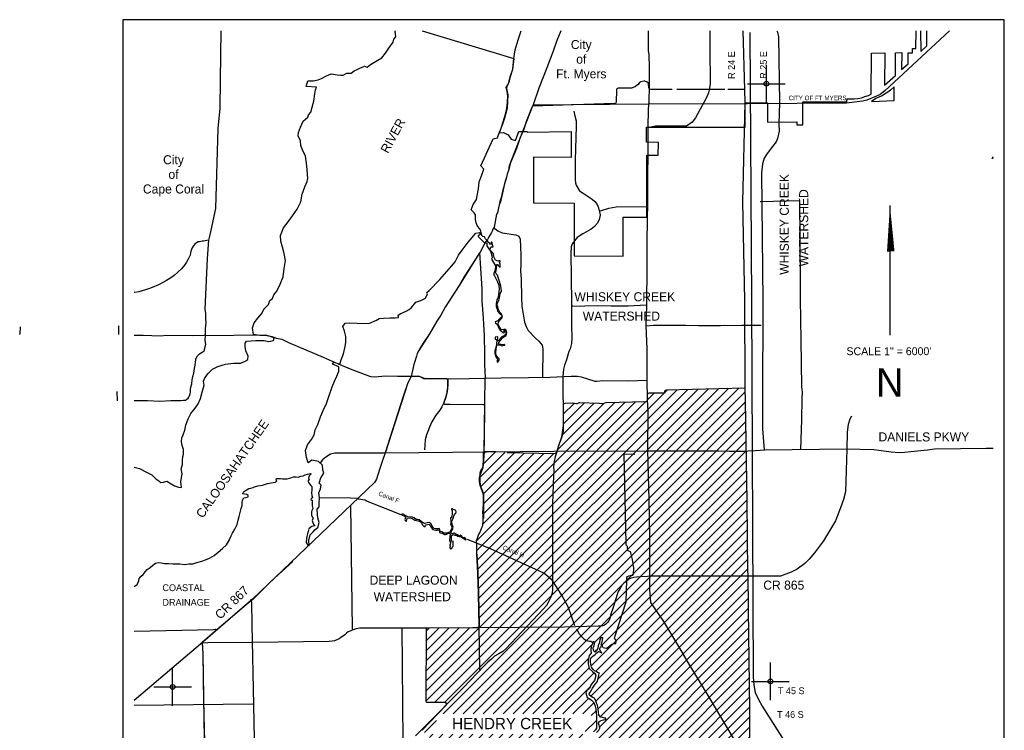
# Model space of a CAD drawing. Extents: x 181614 to 233896, y 763655 to 828051.
# Tile 3 of 3: x 181614 to 233896, y 790302 to 828051. Entities that reach past the tile are written whole.
import ezdxf
from ezdxf.enums import TextEntityAlignment as Align

# ---------------------------------------------------------------- set-up
doc = ezdxf.new("R2010")
doc.units = 0
doc.header["$LTSCALE"] = 800
doc.header["$PDMODE"] = 34
doc.header["$PDSIZE"] = 250
doc.linetypes.add('DASHED', pattern=[0])
doc.linetypes.add('STREAM', pattern=[0])
doc.layers.get('0').update_dxf_attribs({"linetype": 'CONTINUOUS'})
for name, color, linetype in [('BORDER', 1, 'CONTINUOUS'), ('CITY', 14, 'DASHED'), ('MAJROADS', 9, 'CONTINUOUS'), ('RR', 12, 'CONTINUOUS'), ('TEXT', 7, 'CONTINUOUS'), ('TRUNKS', 5, 'STREAM'), ('WATER', 4, 'CONTINUOUS'), ('WSFILL', 13, 'CONTINUOUS'), ('WSHEDS', 3, 'CONTINUOUS')]:
    doc.layers.add(name, color=color, linetype=linetype)

# ---------------------------------------------------------------- blocks, each defined once
blk = doc.blocks.new('TICK')
at = {"color": 0}
for points in [[(500, 0), (500, 1000)], [(0, 500), (1000, 500)]]:
    blk.add_lwpolyline(points, dxfattribs=at)
blk.add_point((500, 500), dxfattribs=at)
blk = doc.blocks.new('*X')
at = {"color": 0}
for p, q in [((203178, 792375), (219259, 808456)), ((203180, 792907), (218714, 808441)), ((203185, 791851), (219804, 808471)), ((203656, 791792), (220144, 808280)), ((205964, 797813), (216532, 808381)), ((205978, 797296), (217078, 808396)), ((205989, 796777), (217623, 808411)), ((206000, 796257), (218168, 808426)), ((215849, 808228), (215987, 808366)), ((204185, 791791), (220147, 807753)), ((205930, 798839), (214845, 807754)), ((205948, 798327), (215833, 808212)), ((214943, 807852), (215298, 808208)), ((204096, 791171), (220157, 807232)), ((205869, 800369), (213212, 807712)), ((205888, 799858), (213757, 807726)), ((205909, 799348), (214301, 807740)), ((210163, 805194), (212620, 807651)), ((210390, 805951), (212107, 807667)), ((210471, 806562), (211598, 807689)), ((210471, 807092), (211048, 807669)), ((204626, 791171), (220166, 806711)), ((205156, 791171), (220176, 806190)), ((205687, 791171), (220185, 805670)), ((206217, 791171), (220195, 805149)), ((206050, 803732), (207374, 805056)), ((206098, 803250), (207886, 805038)), ((206214, 804426), (206886, 805099)), ((206214, 801245), (209968, 804998)), ((206247, 802869), (208407, 805028)), ((206247, 802338), (208927, 805018)), ((206247, 801808), (209448, 805008)), ((206266, 805009), (206373, 805115)), ((206747, 791171), (220204, 804628)), ((207278, 791171), (220214, 804107)), ((207808, 791171), (220223, 803586)), ((212149, 794982), (220233, 803066)), ((212509, 794812), (220242, 802545)), ((211959, 793731), (220248, 802020)), ((212198, 793440), (220254, 801495)), ((212314, 793025), (220259, 800971)), ((211936, 792117), (220264, 800446)), ((212202, 791853), (220270, 799921)), ((212330, 791450), (220275, 799396)), ((212434, 791024), (220281, 798871)), ((212406, 790466), (220286, 798346)), ((212077, 789607), (220292, 797821)), ((212147, 789147), (220297, 797296)), ((210944, 787413), (220302, 796771)), ((203181, 793439), (205492, 795750)), ((203183, 793971), (204958, 795745)), ((203185, 794503), (204423, 795741)), ((203187, 795035), (203888, 795737)), ((203189, 795567), (203354, 795733)), ((213101, 789040), (220308, 796246)), ((213632, 789040), (220313, 795721)), ((208338, 791171), (211984, 794816)), ((214162, 789040), (220319, 795197)), ((212157, 794460), (212267, 794570)), ((214692, 789040), (220324, 794672)), ((208869, 791171), (211809, 794111)), ((215223, 789040), (220330, 794147)), ((209399, 791171), (211850, 793622)), ((209929, 791171), (212115, 793356)), ((215753, 789040), (220335, 793622)), ((210460, 791171), (211919, 792630)), ((216283, 789040), (220341, 793097)), ((216814, 789040), (220346, 792572)), ((210990, 791171), (211827, 792008)), ((211520, 791171), (212105, 791756)), ((217344, 789040), (220352, 792048)), ((211963, 791083), (212216, 791336)), ((217874, 789040), (220357, 791523)), ((203104, 790180), (203747, 790823)), ((211645, 790235), (212234, 790824)), ((218404, 789040), (220359, 790995)), ((203377, 789922), (203553, 790098)), ((203650, 789665), (204083, 790098)), ((203923, 789407), (204614, 790098)), ((204196, 789150), (205144, 790098)), ((204417, 788841), (205674, 790098)), ((204637, 788531), (206205, 790098)), ((204857, 788220), (206735, 790098)), ((205042, 787875), (207265, 790098)), ((205223, 787526), (207796, 790098)), ((205405, 787177), (208326, 790098)), ((205593, 786834), (208856, 790098)), ((205780, 786491), (209387, 790098)), ((205925, 786106), (209917, 790098)), ((206019, 785140), (210978, 790098)), ((206019, 785670), (210447, 790098)), ((206019, 784609), (211508, 790098)), ((218935, 789040), (220361, 790465)), ((206019, 784079), (211818, 789878)), ((219060, 788634), (220362, 789936)), ((210754, 788283), (211894, 789423)), ((212046, 789046), (212058, 789058)), ((218957, 788001), (220363, 789407)), ((210838, 786777), (212521, 788459)), ((211101, 788100), (211735, 788734)), ((211579, 780093), (220364, 788878)), ((206019, 783549), (210644, 788173)), ((210953, 782119), (216729, 787895)), ((210999, 786407), (212504, 787912)), ((211166, 786044), (213032, 787910)), ((211189, 782885), (216201, 787897)), ((211599, 783826), (215673, 787899)), ((211625, 780669), (218842, 787886)), ((211695, 784452), (215145, 787901)), ((211768, 782403), (217258, 787893)), ((211769, 779752), (220366, 788349)), ((212009, 782114), (217786, 787891)), ((212208, 781783), (218314, 787888)), ((212247, 785534), (214617, 787904)), ((212893, 786710), (214089, 787906)), ((212976, 787324), (213560, 787908)), ((206019, 783018), (210643, 787642)), ((211879, 779332), (220367, 787820)), ((206019, 782488), (210691, 787160)), ((211375, 785722), (212741, 787089)), ((211994, 778917), (220368, 787291)), ((206019, 781958), (210606, 786544)), ((212103, 778495), (220369, 786762)), ((206019, 781427), (210840, 786248)), ((206019, 780897), (211019, 785897)), ((211522, 785339), (211990, 785807)), ((212245, 786062), (212493, 786310)), ((212342, 778204), (220371, 786233)), ((206160, 780508), (211227, 785574)), ((211708, 784994), (212123, 785410)), ((212645, 777977), (220372, 785704)), ((206312, 780130), (211257, 785074)), ((211490, 784777), (211578, 784865)), ((213438, 778240), (220373, 785175)), ((206464, 779751), (211170, 784457)), ((213834, 778105), (220374, 784646)), ((206616, 779373), (211239, 783996)), ((213655, 777396), (220376, 784117)), ((210828, 783055), (211191, 783417)), ((213657, 776867), (220377, 783587)), ((206768, 778994), (210529, 782756)), ((218548, 781229), (220378, 783058)), ((206920, 778616), (210549, 782245)), ((219079, 781229), (220379, 782529)), ((207072, 778237), (210687, 781853)), ((211222, 781327), (211922, 782027)), ((211335, 781970), (211406, 782042)), ((211409, 780984), (212126, 781700)), ((219609, 781229), (220381, 782000)), ((207224, 777859), (210762, 781397)), ((220139, 781229), (220382, 781471)), ((207376, 777481), (210822, 780927)), ((213796, 776476), (218009, 780689)), ((207528, 777102), (210941, 780516)), ((207693, 776737), (210999, 780043)), ((214724, 776873), (218047, 780197)), ((207923, 776437), (211091, 779605)), ((214925, 776544), (218085, 779705)), ((208153, 776136), (211306, 779289)), ((217992, 779082), (218123, 779212)), ((208400, 775853), (211478, 778932)), ((208709, 775632), (211517, 778440)), ((209018, 775411), (211622, 778015)), ((212874, 777675), (213275, 778076)), ((209328, 775190), (211845, 777707)), ((213039, 777311), (213363, 777634)), ((209682, 775014), (212049, 777381)), ((210059, 774861), (212287, 777089)), ((213437, 777178), (213519, 777260)), ((214978, 776067), (216306, 777395)), ((210437, 774708), (212535, 776806)), ((212733, 776474), (212827, 776568)), ((214007, 776157), (214607, 776757)), ((214986, 775545), (216249, 776808)), ((210814, 774555), (212341, 776082)), ((211191, 774402), (213115, 776326)), ((211588, 774268), (213446, 776126)), ((214445, 776065), (214727, 776346)), ((214755, 775844), (214895, 775984)), ((215219, 775247), (216193, 776221)), ((212001, 774151), (213646, 775796)), ((212414, 774034), (213829, 775449)), ((215612, 775111), (216136, 775635)), ((212828, 773917), (214086, 775176)), ((214188, 774747), (214401, 774960)), ((215739, 774707), (215947, 774915)), ((213241, 773800), (214085, 774644)), ((213655, 773684), (214589, 774618)), ((214380, 773879), (214859, 774358))]:
    blk.add_line(p, q, dxfattribs=at)

msp = doc.modelspace()

# ---------------------------------------------------------------- linework, layer by layer
at = {"layer": 'BORDER', "color": 0}
msp.add_lwpolyline([(187096, 764451), (233896, 764451), (233896, 828051), (187096, 828051)], close=True, dxfattribs=at)
at = {"layer": 'CITY', "color": 0}
for points in [[(202992, 827451), (207856, 825995), (207790, 825407), (207642, 824955), (207581, 824717), (207483, 824506), (207464, 824406), (207487, 824313), (207525, 824060), (207491, 823349), (207348, 822817), (207249, 822495), (207135, 822186), (207057, 822041), (207301, 822058), (207546, 821937), (207709, 821707), (207945, 821636), (208122, 822105), (208564, 822105), (208583, 822076), (210897, 822103), (210892, 820733), (208888, 820747), (208889, 818315), (211064, 818297), (211056, 815500), (213663, 815481), (213661, 817553), (214917, 817566), (214908, 820851), (215522, 820860), (215532, 821530), (214899, 821541), (214899, 822339), (220143, 822343), (220142, 823630), (221315, 823639), (221320, 822611), (222876, 822619), (222876, 822466), (223202, 822473), (223192, 823684), (225534, 823682), (225543, 823844), (225930, 823844), (226110, 823862), (226320, 823908), (226492, 823967), (226681, 824026), (226833, 824102), (226837, 826274), (227545, 826287), (227532, 824568), (228125, 825094), (228110, 826298), (228448, 826301), (228443, 825408), (228789, 825712), (228795, 826282), (229021, 826283), (229028, 826518), (229201, 826526), (229210, 827451)], [(229452, 827451), (229456, 826367), (229784, 826661), (229788, 827451)], [(233296, 820758), (233242, 820683), (233296, 820724)]]:
    msp.add_lwpolyline(points, dxfattribs=at)
msp.add_lwpolyline([(226846, 823711), (228046, 823756), (228046, 824478), (227848, 824307), (227713, 824207), (227532, 824090), (227406, 824000), (227270, 823946), (227072, 823864)], close=True, dxfattribs=at)
at = {"layer": 'MAJROADS', "color": 0}
for points in [[(210341, 827451), (210144, 826953), (209939, 826376), (209606, 825491), (209179, 824413), (208879, 823535), (208751, 823268), (208503, 822624), (208358, 822181), (208187, 821797), (207990, 821204), (207666, 820410), (207580, 820084), (207503, 819841), (207442, 819616), (207373, 819382), (207253, 818922), (207175, 818612), (207106, 818386), (207097, 818294), (207045, 818060), (206985, 817792), (206934, 817717), (206803, 817031), (206744, 816923), (206718, 816864), (206709, 816822), (206667, 816739), (206506, 816472), (206455, 816372), (206362, 816263), (206268, 816071), (206056, 815704), (205810, 815337), (205234, 814420), (204945, 813936), (204521, 813269), (204207, 812777), (203970, 812359), (203758, 812034), (203376, 811358), (203113, 810975), (202884, 810624), (202800, 810483), (202723, 810324), (202680, 810173), (202534, 809739), (202395, 809095), (202225, 808752), (201977, 808034), (201403, 806261), (201025, 805049), (200837, 804523), (200717, 804155), (200562, 803645), (200454, 803465), (193976, 797261), (191346, 794991), (187696, 791888)], [(192289, 827451), (192262, 824854), (192250, 823354), (192133, 822265), (192009, 818026), (191705, 816613), (191645, 816345), (191562, 815357), (191449, 812668), (191449, 812668)], [(230984, 827451), (227549, 824271), (227303, 824083), (227108, 823981), (226597, 823779), (226362, 823725), (225508, 823624), (220257, 823576), (214987, 823563), (208874, 823508)], [(214980, 827451), (214993, 826398), (215026, 826214), (215045, 825485), (215030, 824588), (215015, 823642), (214987, 823307), (214963, 822310), (214942, 818388), (214918, 816311), (214922, 815632), (214908, 814911), (214893, 812934), (214893, 812859), (214868, 811795), (214909, 810563), (214922, 808929), (214931, 807856), (214960, 807253), (214945, 805175), (215017, 802543), (215053, 800565), (215064, 798655), (215057, 797784), (215110, 797087), (215807, 796077), (216643, 794663), (217040, 793998), (218199, 792071), (219837, 789310)], [(218255, 827451), (218258, 826543), (218278, 824666), (218250, 824407), (218182, 824172), (218122, 823989), (217943, 823655), (217739, 823304), (217501, 822845), (217324, 822604), (217012, 822388), (215370, 822392), (214963, 822310)], [(221825, 827451), (221847, 827387), (221898, 827132), (221959, 823650), (221929, 822499), (221935, 822126), (221857, 821743), (221773, 821564), (221579, 821308), (221301, 820943), (221147, 820695), (221048, 820386), (220995, 819917), (221071, 813091), (221053, 807739), (221048, 806316), (221153, 805208)], [(211040, 823186), (211089, 822948), (211168, 822677), (211161, 822397), (211113, 820595), (211101, 820020), (211103, 819566), (211123, 819388), (211160, 819267), (211346, 818964), (211525, 818828), (212007, 818511), (212148, 818396), (212274, 818233), (212354, 818064), (212439, 817688), (212380, 817414), (212284, 817221), (212132, 817065), (211953, 816915), (211704, 816776), (211509, 816682), (211223, 816485), (211142, 816396), (210952, 816148), (210892, 815985), (210887, 815643), (210922, 813052), (210915, 811787), (210925, 811158), (210916, 810844), (210841, 810561), (210778, 810416), (210641, 809977), (210534, 809699), (210482, 809487), (210462, 809106), (210461, 808408), (210478, 807331), (210473, 806194), (210453, 806089), (210384, 805845), (210211, 805380), (210162, 805210), (210096, 804990), (210050, 804830), (210001, 804573), (209966, 804307), (209970, 804075), (209954, 803833), (209907, 802355), (209907, 799718), (209907, 797808), (209883, 797588), (209803, 797346), (209698, 797130), (209588, 796932), (209433, 796760), (207433, 794627), (207265, 794490), (207055, 794357), (206834, 794236), (206668, 794086), (206469, 793924), (206289, 793752), (205158, 792561), (204449, 791849), (203812, 791187), (203132, 790499), (202624, 790013)], [(220933, 818393), (220941, 818393), (223019, 818437), (223038, 816392), (223053, 813936), (223056, 813224), (223099, 811028), (223107, 809813), (223123, 808556), (223154, 808271), (223143, 807919), (223118, 806788), (223073, 805222)], [(212451, 817899), (212900, 818041), (213280, 818109), (214923, 818126)], [(206766, 817016), (207000, 816832), (207235, 816735), (207961, 816624), (208110, 816553), (208188, 816384), (208224, 815548), (208225, 815058), (208215, 814683), (208235, 814293), (208251, 813273), (208278, 812837), (208411, 811985), (208509, 811756), (208622, 811533), (208998, 811127), (209174, 810966), (209348, 810768), (209388, 810568), (209377, 809069)], [(191645, 816345), (191463, 816298), (191379, 816290), (191295, 816291), (191161, 816250), (191085, 816242), (191010, 816201), (190909, 816118), (190824, 816026), (190781, 815926), (190696, 815751), (190661, 815541), (190627, 815475), (190551, 815324), (190474, 815174), (190364, 815007), (190204, 814824), (190018, 814641), (189824, 814467), (189588, 814309), (189411, 814193), (189243, 814102), (188991, 813962), (188738, 813863), (188503, 813764), (188302, 813707), (187949, 813601), (187705, 813552), (187696, 813551)], [(206031, 815676), (206075, 814838), (206151, 813765), (206154, 813095), (206223, 812214), (206237, 811854), (206275, 811267), (206301, 810287), (206297, 809742), (206333, 809030)], [(191449, 812668), (191476, 812443), (191476, 812326), (191474, 812150), (191490, 811991), (191480, 811756), (191471, 811664), (191470, 811522), (191468, 811354)], [(210954, 812869), (210945, 812836), (212286, 812876), (213015, 812854), (213920, 812856), (214876, 812899)], [(181634, 811728), (181622, 811360)], [(186863, 811782), (186868, 811329)], [(214868, 811795), (215270, 811824), (216125, 811817), (216476, 811815), (216988, 811819), (217658, 811806), (218823, 811806), (219954, 811823), (220993, 811832)], [(181625, 811336), (181614, 811360)], [(187696, 811299), (188177, 811286), (189090, 811263), (189425, 811294), (190799, 811275), (192978, 811284), (193874, 811310), (194385, 811290), (194729, 811279), (194996, 811218), (195247, 811133), (195540, 811072), (195882, 810902), (197728, 810117), (198530, 809776), (199248, 809460), (199958, 809195), (200242, 809101), (200477, 809074), (201030, 809128), (201675, 809107), (201985, 809121), (202195, 809111), (202521, 809109), (202723, 809107), (202831, 809106), (202932, 809055), (203048, 808996), (203157, 808970), (203291, 808985), (203568, 808983), (204473, 808977), (205478, 808994), (207179, 809032), (208638, 809046), (209760, 809062), (210900, 809112), (211235, 809110), (211428, 809083), (211771, 808972), (212147, 808852), (212264, 808851), (212566, 808882), (213915, 808863), (214921, 808898)], [(187696, 807830), (187797, 807828), (188409, 807815), (189054, 807794), (189641, 807823), (190169, 807819), (190311, 807835), (190428, 807834), (190496, 807892), (190555, 807950), (190589, 808000), (190631, 808067), (190674, 808184), (190692, 808284), (190692, 808402), (190710, 808536), (190753, 808703), (190780, 808921), (190815, 809088), (190867, 809280), (190902, 809515), (190928, 809699), (190946, 809858), (190964, 809975), (190964, 810034), (191058, 810192), (191159, 810300), (191310, 810391), (191403, 810458), (191446, 810583), (191490, 810809), (191466, 811010)], [(191466, 811010), (191485, 811287)], [(191485, 811287), (191468, 811354)], [(204339, 808978), (204345, 808651), (204317, 808274), (204222, 807939), (204136, 807697), (204034, 807480), (203924, 807313), (203712, 807038), (203500, 806696), (203372, 806413), (203279, 806179), (203219, 805995), (203149, 805727), (203131, 805451), (203104, 805200)], [(206243, 804751), (206276, 805068), (206320, 807716), (206333, 809030)], [(186780, 808305), (186793, 807802)], [(225776, 806990), (225690, 806836), (225608, 806555), (225553, 806138), (225532, 805233), (225465, 802969), (225363, 802555), (225203, 802121), (224930, 801430), (224287, 800359), (223815, 799730), (223538, 799399), (223312, 799170), (222897, 798862), (222576, 798696), (222012, 798498), (220401, 798482), (215063, 798491), (214949, 798478), (214593, 798447), (214364, 798433), (214200, 798419), (214085, 798382), (213950, 798329), (213817, 798214), (213693, 798120), (213591, 798017), (213535, 797923), (213474, 797805), (213388, 797667), (213306, 797417), (213207, 797105), (213119, 796823), (212983, 796420), (212945, 796239), (212895, 796119), (212824, 796029), (212741, 795941), (212674, 795893), (212573, 795853), (212447, 795828), (212323, 795826), (210537, 795786), (203246, 795734), (199675, 795719), (199481, 795694), (199269, 795627), (199195, 795594), (199052, 795526), (198971, 795458), (198884, 795379), (198806, 795317), (198664, 795229), (198586, 795168), (198451, 795110), (198333, 795062), (198213, 795033), (198052, 795025), (193972, 794975), (191610, 794953), (191244, 794923)], [(233296, 805280), (232941, 805273), (231572, 805261), (230197, 805229), (229811, 805189), (228932, 805096), (228592, 805056), (228320, 805043), (227887, 805077), (227238, 805166), (226967, 805208), (225526, 805241), (221175, 805179), (220681, 805144), (220295, 805132), (220103, 805112), (219301, 805119), (218736, 805134), (214975, 805123), (209970, 805116), (201018, 805030)], [(206042, 793492), (206010, 795837), (205972, 797555), (205938, 798644), (205896, 799667), (205883, 800220), (205875, 800312), (205867, 800396), (205885, 800446), (205919, 800513), (205970, 800680), (206038, 800789), (206106, 800939), (206174, 801106), (206208, 801190), (206227, 801458), (206229, 801684), (206214, 801885), (206232, 802053), (206234, 802363), (206235, 802547), (206237, 802740), (206221, 802874), (206180, 802966), (206123, 803168), (206073, 803311), (206033, 803512), (206026, 803730), (206061, 803872), (206070, 803973), (206096, 804081), (206147, 804173), (206198, 804248), (206224, 804382), (206234, 804634), (206243, 804751), (206236, 804910), (206245, 805069)], [(199282, 795675), (199194, 802246)], [(193881, 797274), (193918, 797083), (193942, 795926), (194025, 791646), (194138, 786216), (194145, 785057), (194157, 784404), (194155, 784161), (194146, 784010), (194145, 783926), (194120, 783910), (194061, 783893), (193860, 783895), (193675, 783871), (192821, 783894), (192502, 783855), (191849, 783868), (191522, 783862)], [(201912, 795766), (201954, 789708), (201954, 789347)], [(187696, 795570), (191904, 795653), (191991, 795671), (192076, 795630)], [(191296, 794949), (191333, 794362), (191416, 789837)], [(194001, 791685), (187696, 791628)]]:
    msp.add_lwpolyline(points, dxfattribs=at)
at = {"layer": 'RR', "color": 0}
msp.add_lwpolyline([(220389, 827375), (220465, 813086), (220564, 793119), (220592, 792723), (220664, 792315), (220836, 791935), (221047, 791579), (228994, 779044)], dxfattribs=at)
at = {"layer": 'TEXT', "color": 0}
msp.add_line((227824, 818184), (227824, 811284), dxfattribs=at)
msp.add_lwpolyline([(227824, 818184, 0, 400, 0), (227866, 815737, 400, 400, 0)], format="xyseb", dxfattribs=at)
at = {"layer": 'TRUNKS', "color": 0}
for points in [[(212597, 794707), (212669, 794683), (212774, 794672), (212861, 794718), (212948, 794788), (213010, 794847), (213064, 794884), (213134, 794904), (213195, 794908), (213276, 794921), (213293, 794983), (213282, 795068), (213247, 795120), (213212, 795157), (213195, 795212), (213210, 795271), (213822, 797129), (213847, 798284), (213845, 798411), (213880, 798472), (213954, 798503), (214037, 798527), (214120, 798540), (214175, 798551), (214207, 798592), (214229, 798909), (214154, 799380), (214073, 799723), (214043, 799775), (213992, 799797), (213931, 799830), (213907, 799915), (213894, 799987), (213879, 800074), (213831, 800118), (213820, 800157), (213815, 800225), (213709, 804991), (214274, 804970)], [(197524, 802676), (199181, 802648), (199554, 802631), (199609, 802605), (199961, 802545), (200068, 802474), (201856, 801774)], [(211087, 795857), (210748, 796825), (210396, 797477), (209881, 798286), (209437, 798646), (206610, 799940), (205395, 800445)], [(211173, 795690), (211330, 795422), (211463, 795276), (211566, 795162), (211662, 795103), (211782, 795053), (211878, 795038), (211937, 795032), (211992, 795003), (212053, 794958)]]:
    msp.add_lwpolyline(points, dxfattribs=at)
at = {"layer": 'WATER', "color": 0}
for points in [[(187696, 804283), (187976, 804214), (188351, 804011), (188627, 803875), (188851, 803656), (189010, 803554), (189093, 803461), (189252, 803477), (189420, 803543), (189654, 803391), (189829, 803289), (190038, 803221), (190205, 803203), (190189, 803345), (190165, 803513), (190244, 803923), (190195, 804199), (190255, 804425), (190265, 804651), (190275, 804844), (190309, 804969), (190311, 805212), (190245, 805439), (190205, 805632), (190215, 805833), (190291, 806000), (190385, 806242), (190429, 806518), (190556, 806844), (190701, 807136), (190937, 807411), (191098, 807653), (191209, 807929), (191312, 808271), (191415, 808631), (191382, 808840), (191451, 809024), (191620, 809258), (191856, 809482), (192133, 809623), (192536, 809754), (192964, 809810), (193349, 809799), (193626, 809923), (193736, 809997), (193737, 810182), (193621, 810459), (193590, 810694), (193582, 810869), (193650, 810970), (194145, 811016), (194588, 811005), (194839, 810953), (195091, 811002), (195125, 811135), (194933, 811229), (194682, 811289), (194347, 811283), (194021, 811336), (193981, 811679), (194067, 811955), (194261, 812188), (194464, 812438), (194583, 812672), (194827, 812913), (194896, 813139), (195031, 813247), (195107, 813431), (195268, 813631), (195438, 814006), (195600, 814391), (195661, 814826), (195723, 815261), (195650, 815638), (195577, 815966), (195487, 816293), (195455, 816595), (195617, 816987), (195871, 817304), (196099, 817629), (196353, 817979), (196548, 818380), (196609, 818790), (196746, 819174), (196882, 819450), (196916, 819609), (196886, 820086), (196847, 820430), (196790, 820807), (196609, 821177), (196551, 821362), (196528, 821622), (196404, 821882), (196414, 822066), (196524, 822342), (196669, 822651), (196922, 822876), (196956, 822993), (197066, 823143), (197143, 823410), (197229, 823728), (197282, 824104), (197317, 824322), (197368, 824472), (196824, 824510), (196918, 824794), (197194, 824800), (197463, 824849), (197647, 824923), (197908, 825072), (198160, 825171), (198478, 825127), (198646, 825109), (198788, 825099), (198990, 825215), (199216, 825214), (199367, 825330), (199535, 825396), (199678, 825470), (199922, 825578), (200064, 825535), (200249, 825668), (200510, 825833), (200846, 826032), (201041, 826274), (201218, 826541), (201447, 826857), (201473, 827008), (201591, 827141), (201560, 827443), (201575, 827451)], [(187696, 797933), (187697, 797934), (187849, 798050), (187942, 798234), (187960, 798359), (188061, 798484), (188171, 798576), (188289, 798742), (188382, 798842), (188550, 798950), (188676, 799075), (188819, 799174), (188970, 799215), (189121, 799197), (189296, 799171), (189514, 799170), (189765, 799151), (190117, 799140), (190376, 799114), (190602, 799137), (190812, 799153), (191021, 799210), (191290, 799292), (191475, 799358), (191684, 799440), (191937, 799589), (192147, 799763), (192374, 799963), (192593, 800162), (192754, 800421), (192754, 800429), (192839, 800630), (192907, 800772), (193043, 800988), (193153, 801239), (193222, 801464), (193265, 801657), (193316, 801866), (193376, 802091), (193428, 802250), (193429, 802392), (193446, 802535), (193522, 802643), (193615, 802667), (193740, 802700), (193749, 802775), (193683, 802834), (193549, 802852), (193440, 802870), (193474, 802928), (193541, 802995), (193634, 803061), (193785, 803144), (193886, 803160), (194003, 803192), (194087, 803242), (194263, 803283), (194498, 803331), (194674, 803372), (194767, 803413), (194867, 803438), (194959, 803446), (195077, 803462), (195194, 803486), (195262, 803553), (195237, 803595), (195246, 803670), (195338, 803686), (195463, 803685), (195572, 803659), (195714, 803658), (195815, 803658), (195941, 803690), (196058, 803731), (196159, 803764), (196293, 803763), (196393, 803746), (196536, 803795), (196662, 803828), (196779, 803869), (196905, 803910), (197039, 803951), (197098, 803926), (197072, 803901), (197005, 803842), (196971, 803776), (196954, 803700), (196978, 803633), (196919, 803533), (196944, 803466), (196994, 803399), (197068, 803315), (197118, 803256), (197126, 803172), (197125, 803063), (197116, 802912), (197123, 802770), (197156, 802644), (197089, 802611), (197080, 802544), (197139, 802519), (197146, 802427), (197137, 802343), (197137, 802226), (197178, 802083), (197169, 802041), (197135, 801983), (197101, 801899), (197100, 801724), (197150, 801648), (197199, 801589), (197174, 801539), (197148, 801447), (197181, 801346), (197222, 801254), (197297, 801170), (197205, 801145), (197129, 801129), (197079, 801096), (196961, 801013), (196927, 800862), (196892, 800737), (196866, 800595), (196840, 800469), (196831, 800277), (196922, 800134), (196976, 800111), (196969, 800379), (197038, 800680), (197190, 800847), (197299, 800963), (197450, 801071), (197511, 801347), (197453, 801590), (197429, 801783), (197414, 802043), (197507, 802176), (197516, 802369), (197526, 802645), (197503, 802922), (197579, 803122), (197630, 803331), (197522, 803432), (197599, 803708), (197760, 803958), (197710, 804135), (197695, 804394), (197487, 804580), (197119, 804649), (196925, 804507), (196851, 804792), (196795, 805170), (196889, 805462), (197100, 805754), (197243, 805996), (197295, 806272), (197447, 806548), (197592, 806949), (197736, 807283), (197897, 807667), (198042, 808093), (198212, 808553), (198331, 808845), (198450, 809113), (198568, 809388), (198553, 809606), (198219, 809759), (198295, 809859), (198612, 809756), (198681, 809982), (198808, 810300), (198894, 810684), (198929, 810927), (198930, 811228), (198856, 811505), (198766, 811757), (198901, 811924), (199152, 811939), (199529, 811928), (200157, 811908), (200568, 812090), (200702, 812173), (200928, 812189), (201280, 812220), (201557, 812210), (201724, 812234), (201717, 812360), (201859, 812443), (202136, 812559), (202288, 812650), (202422, 812767), (202650, 813042), (202918, 813132), (203162, 813265), (203264, 813490), (203230, 813566), (203365, 813666), (203921, 814257), (204544, 814949), (204730, 815190), (204908, 815533), (205102, 815808), (205431, 816233), (205835, 816717), (206028, 816749), (206040, 816724), (206053, 816658), (206054, 816619), (205960, 816566), (205967, 816527), (206050, 816453), (206295, 816194), (206356, 816238), (206439, 816144), (206420, 816101), (206427, 816037), (206556, 815831), (206615, 815750), (206690, 815521), (206702, 815392), (206673, 815322), (206871, 814967), (206865, 814755), (206785, 814572), (206798, 814502), (206818, 814445), (206992, 814123), (207060, 813944), (207067, 813712), (207044, 813470), (207012, 813302), (206942, 813149), (206919, 812981), (206909, 812821), (206942, 812710), (206992, 812566), (207128, 812399), (207168, 812388), (207200, 812346), (207209, 812290), (207175, 812242), (207074, 812147), (206998, 812051), (206865, 812007), (206874, 811931), (206964, 811881), (207019, 811752), (207078, 811632), (207135, 811556), (207221, 811491), (207267, 811434), (207302, 811415), (207363, 811430), (207363, 811474), (207330, 811517), (207343, 811552), (207356, 811563), (207378, 811546), (207426, 811509), (207426, 811404), (207405, 811317), (207335, 811262), (207213, 811211), (207145, 811139), (207095, 811058), (207072, 811010), (207021, 810999), (206973, 811023), (206995, 811084), (206997, 811149), (207001, 811200), (206868, 811186), (206860, 811081), (206929, 811068), (206947, 811005), (206930, 810831), (206909, 810697), (206846, 810466), (206847, 810343), (206875, 810213), (206911, 810106), (206976, 810036), (206992, 810003), (206983, 809953), (206953, 809903), (206970, 809872), (207001, 809864), (207060, 809929), (207075, 809988), (207070, 810036), (207007, 810082), (206948, 810178), (206897, 810282), (206899, 810387), (206931, 810682), (206952, 810750), (206978, 810778), (207046, 810774), (207138, 810753), (207223, 810731), (207273, 810736), (207347, 810753), (207380, 810760), (207367, 810790), (207291, 810779), (207072, 810809), (207039, 810844), (207046, 810872), (207081, 810929), (207163, 811043), (207248, 811144), (207300, 811188), (207403, 811242), (207457, 811336), (207483, 811426), (207456, 811529), (207415, 811585), (207391, 811609), (207314, 811596), (207205, 811582), (207166, 811617), (207115, 811693), (207029, 811881), (207034, 811979), (207127, 812099), (207218, 812200), (207247, 812266), (207216, 812375), (207174, 812442), (207113, 812521), (207042, 812660), (206998, 812798), (206967, 812891), (206991, 812985), (207052, 813132), (207086, 813276), (207133, 813492), (207190, 813650), (207167, 813894), (207090, 814145), (207041, 814295), (206980, 814472), (206918, 814546), (206883, 814633), (206918, 814736), (206926, 814845), (206924, 814941), (206943, 814998), (206958, 815039), (206984, 815044), (207022, 814989), (207085, 814924), (207124, 814894), (207135, 814896), (207133, 815071), (207091, 815162), (207128, 815197), (207128, 815239), (207062, 815249), (207030, 815219), (206964, 815240), (206887, 815279), (206837, 815342), (206813, 815417), (206784, 815497), (206767, 815556), (206788, 815598), (206707, 815709), (206598, 815811), (206613, 815909), (206625, 815962), (206669, 815982), (206735, 815980), (206763, 815982), (206741, 816038), (206677, 816235), (206642, 816237), (206647, 816204), (206649, 816163), (206656, 816126), (206618, 816110), (206583, 816154), (206511, 816223), (206448, 816295), (206356, 816417), (206290, 816515), (206211, 816532), (206154, 816593), (206130, 816680), (206108, 816825), (206042, 816947), (205929, 817076), (205855, 817261), (205823, 817445), (205824, 817680), (205749, 817797), (205591, 817957), (205685, 818225), (205862, 818500), (205913, 818692), (205974, 819060), (206010, 819445), (206137, 819763), (206256, 820106), (206098, 820282), (206759, 821719), (206985, 821768), (207037, 821935), (207122, 822152), (207215, 822395), (207275, 822570), (207377, 822913), (207488, 823314), (207515, 823682), (207534, 823992), (207502, 824252), (207452, 824453), (207562, 824645), (207657, 825013), (207793, 825414), (207855, 825983), (207916, 826443), (208086, 826978), (208235, 827451)], [(212246, 790187), (212372, 790311), (212415, 790412), (212390, 790571), (212349, 790688), (212383, 790772), (212493, 790830), (212610, 790862), (212744, 790878), (212736, 790954), (212669, 790954), (212577, 790980), (212452, 790997), (212369, 791124), (212353, 791274), (212337, 791417), (212289, 791635), (212247, 791744), (212206, 791845), (212132, 792004), (212007, 792064), (211873, 792165), (211857, 792241), (211900, 792324), (211950, 792407), (212027, 792549), (212103, 792649), (212196, 792766), (212272, 792874), (212323, 793058), (212374, 793217), (212375, 793359), (212292, 793376), (212225, 793427), (212133, 793470), (212058, 793537), (211984, 793655), (211935, 793806), (211927, 793956), (211920, 794074), (211962, 794174), (212055, 794249), (212172, 794323), (212257, 794415), (212341, 794490), (212441, 794455), (212516, 794413), (212458, 794506), (212417, 794598), (212426, 794640), (212468, 794757), (212535, 794731), (212585, 794731), (212560, 794773), (212494, 794824), (212528, 794941), (212563, 795083), (212580, 795233), (212480, 795217), (212420, 795125), (212394, 794958), (212326, 794800), (212308, 794641), (212241, 794524), (212173, 794449), (212123, 794483), (212082, 794567), (212058, 794684), (212109, 794801), (212152, 794993), (212068, 795019), (212042, 794944), (211958, 794760), (211948, 794551), (211963, 794392), (211846, 794284), (211794, 794041), (211801, 793840), (211858, 793589), (212024, 793428), (212141, 793335), (212215, 793235), (212173, 793076), (212130, 792942), (212020, 792800), (211944, 792692), (211876, 792525), (211724, 792409), (211682, 792284), (211714, 792166), (211739, 792040), (211856, 791998), (211981, 791905), (212039, 791837), (212097, 791778), (212163, 791585), (212212, 791443), (212219, 791242), (212235, 791091), (212233, 790848), (212240, 790589), (212239, 790413), (212180, 790321), (212087, 790221)]]:
    msp.add_lwpolyline(points, dxfattribs=at)
msp.add_lwpolyline([(201889, 801755), (202050, 801681), (202105, 801638), (202118, 801618), (202094, 801581), (202064, 801502), (202082, 801448), (202095, 801422), (202143, 801409), (202158, 801417), (202178, 801509), (202201, 801566), (202214, 801579), (202358, 801595), (202444, 801578), (202592, 801469), (202778, 801424), (202826, 801404), (202944, 801333), (202993, 801241), (203034, 801176), (203063, 801154), (203089, 801132), (203141, 801135), (203163, 801172), (203152, 801198), (203172, 801213), (203200, 801222), (203287, 801229), (203357, 801247), (203383, 801220), (203418, 801188), (203473, 801051), (203552, 800977), (203618, 800944), (203703, 800931), (203784, 800936), (203836, 800953), (203862, 800951), (203882, 800908), (203900, 800851), (203904, 800818), (203933, 800799), (204033, 800773), (204171, 800710), (204219, 800695), (204284, 800715), (204326, 800752), (204387, 800772), (204420, 800781), (204468, 800757), (204440, 800405), (204462, 800349), (204478, 800294), (204500, 800235), (204476, 800202), (204470, 800159), (204444, 800135), (204479, 800089), (204472, 800065), (204453, 800036), (204459, 800002), (204472, 799960), (204499, 799941), (204523, 799952), (204558, 799960), (204581, 799995), (204579, 800030), (204614, 800065), (204631, 800089), (204635, 800316), (204628, 800343), (204583, 800340), (204534, 800351), (204549, 800650), (204616, 800701), (204721, 800675), (204800, 800660), (204876, 800618), (204948, 800597), (205018, 800593), (205305, 800415), (205327, 800445), (205305, 800476), (205241, 800519), (205219, 800537), (205178, 800534), (205143, 800525), (205112, 800573), (205090, 800621), (205068, 800639), (205040, 800658), (205038, 800663), (204968, 800638), (204918, 800647), (204863, 800688), (204776, 800727), (204684, 800777), (204666, 800779), (204629, 800751), (204583, 800738), (204533, 800777), (204509, 800820), (204539, 800866), (204591, 800973), (204626, 801100), (204597, 801174), (204575, 801266), (204566, 801381), (204586, 801445), (204622, 801526), (204642, 801598), (204672, 801683), (204696, 801762), (204722, 801819), (204772, 801825), (204791, 801911), (204776, 801982), (204708, 802008), (204636, 802037), (204588, 802067), (204542, 802065), (204536, 802014), (204573, 801982), (204586, 801947), (204584, 801866), (204571, 801825), (204580, 801766), (204567, 801694), (204565, 801630), (204498, 801573), (204485, 801534), (204511, 801458), (204509, 801410), (204499, 801325), (204494, 801252), (204530, 801194), (204545, 801152), (204556, 801069), (204541, 800988), (204489, 800914), (204463, 800846), (204426, 800827), (204354, 800796), (204273, 800774), (204134, 800780), (204033, 800845), (203967, 800871), (203939, 800884), (203926, 800943), (203902, 800995), (203899, 801015), (203825, 800997), (203696, 801008), (203618, 801020), (203561, 801068), (203523, 801140), (203501, 801208), (203451, 801284), (203427, 801312), (203359, 801334), (203246, 801316), (203115, 801294), (203043, 801329), (202927, 801398), (202824, 801474), (202745, 801496), (202666, 801506), (202559, 801587), (202465, 801624), (202229, 801649), (201971, 801781), (201921, 801790), (201891, 801768)], close=True, dxfattribs=at)
at = {"layer": 'WSHEDS', "color": 0}
for points in [[(220119, 824345), (220027, 827451, -0.012432)], [(216261, 824345), (215118, 824339, -0.402119), (215018, 824434), (215009, 824646, 0.315509), (214940, 824737), (214802, 824781, 0.12948), (214752, 824783), (214589, 824749, 0.179341), (214530, 824712), (214449, 824604, -0.075301), (214427, 824583), (214295, 824489, -0.062674), (214273, 824477), (214135, 824424, -0.088145), (214100, 824417), (213394, 824406, 0.407834), (213296, 824306), (213293, 823689, -0.403179), (213196, 823590), (208852, 823448), (207607, 820280), (207568, 820043)], [(220144, 808480), (220125, 813147, 0.004082), (220125, 813149), (220019, 818355, -0.010788), (220019, 818359), (220140, 823642, 0.013127), (220140, 823647), (220119, 824345, -0.012432)], [(206276, 805068), (206276, 805068), (206298, 805728, 0.00509), (206298, 805730), (206321, 807494, 0.417152), (206221, 807596), (204468, 807601, -0.002428), (204467, 807601), (204239, 807604, -0.527553), (204148, 807741), (204232, 807950, 0.03195), (204236, 807962), (204315, 808263, 0.031133), (204317, 808275), (204349, 808517, 0.032841), (204350, 808530), (204350, 808817, -0.001888), (204350, 808817), (204350, 808876, 0.41833), (204250, 808977), (203178, 808970, -0.101181), (203138, 808978), (202851, 809098, 0.106269), (202810, 809106), (202395, 809095)], [(220144, 808480), (215946, 808365, 0.406194), (215849, 808265), (215849, 808212), (215032, 808205, 0.424494), (214933, 808101), (214943, 807859, -0.419291), (214846, 807754), (212751, 807700, 0.099986), (212712, 807691), (212632, 807655, -0.075357), (212603, 807647), (212528, 807638, -0.069036), (212500, 807638), (212394, 807654, 0.027197), (212383, 807655), (211337, 807701, 0.16197), (211276, 807684), (211249, 807665, -0.189718), (211178, 807649), (210973, 807680, 0.046146), (210954, 807681), (210567, 807669, 0.404445), (210471, 807569), (210471, 807050), (210471, 806515, -0.035997), (210470, 806500), (210380, 805882, -0.042202), (210376, 805865), (210232, 805419, 0.004298), (210232, 805418), (210125, 805068, -0.335332), (210028, 804997), (207501, 805045)], [(220283, 798676), (220243, 802498, 0.002002), (220243, 802499), (220146, 807793, -0.003585), (220146, 807794), (220144, 808480, 0.004082)], [(205896, 799667), (205938, 798645, -0.002675), (205938, 798644), (205972, 797555, -0.002391), (205972, 797554), (206009, 795855, -0.418184), (205910, 795753), (203288, 795732, 0.410904), (203189, 795632), (203176, 791893, 0.415195), (203276, 791792), (204169, 791792, -0.659904), (204241, 791623), (202979, 790302, -0.011701)], [(220283, 798676), (220303, 796696, 0.000044), (220303, 796696), (220358, 791428, -0.002027), (220358, 791427), (220382, 781329, -0.414907), (220282, 781229), (218082, 781229, 0.414214), (217982, 781129), (217982, 781029)]]:
    msp.add_lwpolyline(points, format="xyb", dxfattribs=at)
for points in [[(219061, 824345), (216511, 824345)], [(220119, 824345), (219211, 824345)], [(207410, 819568), (207133, 818302)], [(206032, 815669), (205810, 815337), (204945, 813936), (204207, 812777), (203970, 812359), (203758, 812034), (203376, 811358), (202800, 810483), (202723, 810324), (202680, 810173), (202534, 809739), (202395, 809095)], [(202395, 809095), (202225, 808752), (201020, 805030)], [(201020, 805030), (198347, 805023), (198110, 804964), (197874, 804816), (197696, 804668), (197566, 804509)], [(206271, 805069), (206198, 804248), (206050, 803846), (206050, 803578), (206073, 803311), (206247, 802885), (206247, 802357), (206247, 801553)], [(206901, 805098), (206276, 805118), (206271, 805069)], [(196119, 799266), (194967, 798226), (193986, 797254), (193737, 797056), (192077, 795645), (191311, 794966), (191333, 794362), (191380, 791798), (191429, 789694), (194052, 789694), (194138, 786216), (191410, 786216), (191525, 783622), (194187, 783667)]]:
    msp.add_lwpolyline(points, dxfattribs=at)

# ---------------------------------------------------------------- block references
at = {"color": 0, "xscale": 2, "yscale": 2, "zscale": 2}
for p in [(220264, 823644), (220477, 791896), (188730, 791608)]:
    msp.add_blockref('TICK', p, dxfattribs=at)
at = {"layer": 'WSFILL', "color": 0}
msp.add_blockref('*X', (0, 0), dxfattribs=at)

# ---------------------------------------------------------------- texts
at = {"layer": 'MAJROADS', "color": 0}
for s, p in [('DANIELS PKWY', (227215, 805648)), ('CR 865', (221098, 797775))]:
    msp.add_text(s, height=480, dxfattribs=at).set_placement(p)
msp.add_text('CR 867', height=480, rotation=44, dxfattribs=at).set_placement((192264, 796163))
at = {"layer": 'TEXT', "color": 0}
for s, height, p in [('City', 480, (211432, 826491)), ('of', 480, (211432, 825714)), ('Ft. Myers', 480, (211432, 824936)), ('City', 480, (189781, 820371)), ('of', 480, (189781, 819594)), ('Cape Coral', 480, (189781, 818817)), ('WHISKEY CREEK', 480, (213745, 813092)), ('WATERSHED', 480, (213564, 812064)), ('SCALE 1" = 6000\'', 420, (227768, 810229)), ('N', 1500, (227810, 808034)), ('DEEP LAGOON', 480, (202531, 798038)), ('WATERSHED', 480, (202460, 797160)), ('HENDRY CREEK', 600, (207765, 790361))]:
    msp.add_text(s, height=height, dxfattribs=at).set_placement(p, align=Align.CENTER)
for s, p in [('R 24 E', (219588, 824901)), ('R 25 E', (221287, 824908))]:
    msp.add_text(s, height=360, rotation=90, dxfattribs=at).set_placement(p)
for s, height, p in [('CITY OF FT MYERS', 240, (222445, 823773)), ('COASTAL', 360, (189193, 797696)), ('DRAINAGE', 360, (189193, 796919)), ('T 45 S', 360, (221871, 792223)), ('T 46 S', 360, (221826, 790962))]:
    msp.add_text(s, height=height, dxfattribs=at).set_placement(p)
for s, p in [('WHISKEY CREEK', (222453, 817174)), ('WATERSHED', (223481, 816993))]:
    msp.add_text(s, height=480, rotation=90, dxfattribs=at).set_placement(p, align=Align.CENTER)
at = {"layer": 'TRUNKS', "color": 0}
for s, p in [('Canal F', (200637, 802788)), ('Canal H', (207235, 799917))]:
    msp.add_text(s, height=240, rotation=338.2829, dxfattribs=at).set_placement(p)
at = {"layer": 'WATER', "color": 0}
for s, rotation, p in [('RIVER', 61.3895, (201169, 820913)), ('CALOOSAHATCHEE', 55, (191332, 801530))]:
    msp.add_text(s, height=480, rotation=rotation, dxfattribs=at).set_placement(p)

doc.saveas('drawing.dxf')
